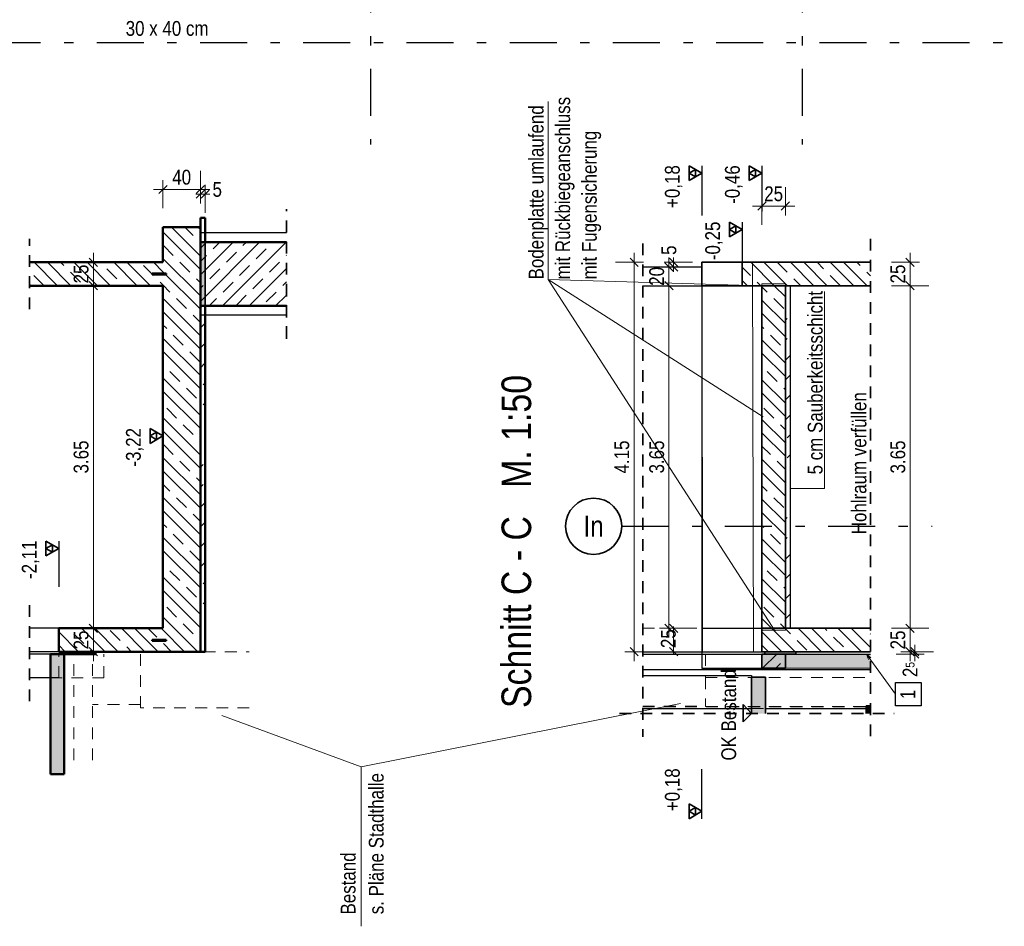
# Model space of a CAD drawing. Header units: millimetres. Extents: x -50 to 85, y 0 to 206.
# Tile 14 of 152: x 16 to 27, y 10 to 19. Entities that reach past the tile are written whole.
import ezdxf
from ezdxf.enums import TextEntityAlignment as Align

# ---------------------------------------------------------------- set-up
doc = ezdxf.new("R2010")
doc.units = ezdxf.units.MM
doc.linetypes.add('DASHDOTX2', pattern=[2, 1, -0.5, 0, -0.5])
doc.linetypes.add('HIDDEN', pattern=[0.375, 0.25, -0.125])
for name, color, linetype, lineweight in [('Achsen', 7, 'Continuous', 20), ('Geschnittene Kanten', 7, 'Continuous', 20), ('Schraffuren', 7, 'Continuous', 20), ('Verdeckte Kanten', 7, 'Continuous', 20)]:
    doc.layers.add(name, color=color, linetype=linetype, lineweight=lineweight)
doc.styles.add('Arial Narrow', font='ARIALN.TTF')
doc.linetypes.add('STRAKON_Linetype_13', pattern='A,30,[130,ltypeshp.shx,S=3.75,R=-30,X=0,Y=0],-3.75,[130,ltypeshp.shx,S=3.75,R=-30,X=0,Y=0]', length=33.75)
doc.dimstyles.new('Arch_Strakon_dimstyle', dxfattribs={"dimtxt": 15.75, "dimasz": 1, "dimexe": 1.25, "dimexo": 0.0625, "dimgap": 1, "dimtad": 0, "dimdec": 5, "dimzin": 12, "dimdsep": 46, "dimtxsty": 'Arial Narrow', "dimblk": 'Arrowhead_Tick', "dimsah": 1, "dimcen": 0, "dimse1": 1, "dimse2": 1, "dimclrd": 6, "dimclrt": 2, "dimazin": 0, "dimtfac": 1, "dimtdec": 4, "dimtmove": 0, "dimatfit": 3, "dimldrblk": 'NONE', "dimfxl": 1, "dimtvp": 1, "dimtolj": 1, "dimtzin": 0, "dimlwd": 13, "dimarcsym": 2})
pattern_1 = [(45, (0, 0), (-0.212132, 0.212132), [0.15, -0.1]), (45, (0, 0.21213), (-0.212132, 0.212132), [0.15, -0.1, 0.15, -0.1])]
pattern_2 = [(135, (0, 0), (-0.212132, -0.212132), []), (135, (-0.0707, -0.0707), (-0.212132, -0.212132), []), (135, (-0.14142, -0.14142), (-0.212132, -0.212132), [0.15, -0.1])]
pattern_3 = [(45, (0, 0), (-0.1414214, 0.1414214), [0.15, -0.1]), (45, (-0.07071, 0.07071), (-0.1414214, 0.1414214), [])]

# ---------------------------------------------------------------- blocks, each defined once
blk = doc.blocks.new('Arrowhead_Tick')
at = {"color": 0, "linetype": 'Continuous', "lineweight": -2}
for p, q in [((0, 20), (0, -10)), ((-1, 0), (0, 0)), ((10, 0), (0, 0))]:
    blk.add_line(p, q, dxfattribs=at)
at = {"color": 2, "linetype": 'Continuous', "lineweight": 35}
blk.add_line((4.4, 4.4), (-4.4, -4.4), dxfattribs=at)
blk = doc.blocks.new('*D226')
at = {"color": 6, "linetype": 'Continuous', "lineweight": 13}
blk.add_line((25.636, 12.761), (25.636, 16.391), dxfattribs=at)
at = {"layer": 'Defpoints', "color": 0}
for p in [(24.907, 16.401), (25.636, 16.401), (24.307, 12.751)]:
    blk.add_point(p, dxfattribs=at)
at = {"color": 6, "lineweight": 13, "xscale": 0.01, "yscale": 0.01, "zscale": 0.01}
for p, rotation in [((25.636, 16.401), 90), ((25.636, 12.751), 270)]:
    blk.add_blockref('Arrowhead_Tick', p, dxfattribs=dict(at, rotation=rotation))
at = {"color": 2, "lineweight": 35, "insert": (25.506, 14.576), "char_height": 0.1575, "attachment_point": 5, "rotation": 90, "style": 'Arial Narrow'}
blk.add_mtext('\\A1;3.65', dxfattribs=at)
blk = doc.blocks.new('_None')
blk = doc.blocks.new('*D227')
at = {"color": 6, "linetype": 'Continuous', "lineweight": 13}
blk.add_line((25.636, 16.411), (25.636, 16.641), dxfattribs=at)
at = {"layer": 'Defpoints', "color": 0}
for p in [(24.907, 16.651), (25.636, 16.651), (24.907, 16.401)]:
    blk.add_point(p, dxfattribs=at)
at = {"color": 6, "lineweight": 13, "xscale": 0.01, "yscale": 0.01, "zscale": 0.01}
for p, rotation in [((25.636, 16.651), 90), ((25.636, 16.401), 270)]:
    blk.add_blockref('Arrowhead_Tick', p, dxfattribs=dict(at, rotation=rotation))
at = {"color": 2, "lineweight": 35, "insert": (25.506, 16.526), "char_height": 0.1575, "attachment_point": 5, "rotation": 90, "style": 'Arial Narrow'}
blk.add_mtext('\\A1;25', dxfattribs=at)
blk = doc.blocks.new('*D228')
at = {"color": 6, "linetype": 'Continuous', "lineweight": 13}
for p, q in [((23.116, 12.761), (23.116, 12.771)), ((23.116, 12.501), (23.116, 12.751)), ((23.116, 12.491), (23.116, 12.481))]:
    blk.add_line(p, q, dxfattribs=at)
at = {"layer": 'Defpoints', "color": 0}
for p in [(23.116, 12.751), (24.307, 12.751), (23.417, 12.501)]:
    blk.add_point(p, dxfattribs=at)
at = {"color": 6, "lineweight": 13, "xscale": 0.01, "yscale": 0.01, "zscale": 0.01}
for p, rotation in [((23.116, 12.751), 270), ((23.116, 12.501), 90)]:
    blk.add_blockref('Arrowhead_Tick', p, dxfattribs=dict(at, rotation=rotation))
at = {"color": 2, "lineweight": 35, "insert": (23.06, 12.64), "char_height": 0.1575, "attachment_point": 5, "rotation": 90, "style": 'Arial Narrow'}
blk.add_mtext('\\A1;25', dxfattribs=at)
blk = doc.blocks.new('*D229')
at = {"color": 6, "linetype": 'Continuous', "lineweight": 13}
blk.add_line((23.066, 16.411), (23.066, 16.591), dxfattribs=at)
at = {"layer": 'Defpoints', "color": 0}
for p in [(23.066, 16.601), (23.957, 16.601), (23.415, 16.401)]:
    blk.add_point(p, dxfattribs=at)
at = {"color": 6, "lineweight": 13, "xscale": 0.01, "yscale": 0.01, "zscale": 0.01}
for p, rotation in [((23.066, 16.601), 90), ((23.066, 16.401), 270)]:
    blk.add_blockref('Arrowhead_Tick', p, dxfattribs=dict(at, rotation=rotation))
at = {"color": 2, "lineweight": 35, "insert": (22.936, 16.501), "char_height": 0.1575, "attachment_point": 5, "rotation": 90, "style": 'Arial Narrow'}
blk.add_mtext('\\A1;20', dxfattribs=at)
blk = doc.blocks.new('*D230')
at = {"color": 6, "linetype": 'Continuous', "lineweight": 13}
for p, q in [((23.116, 16.661), (23.116, 16.671)), ((23.116, 16.601), (23.116, 16.651)), ((23.116, 16.591), (23.116, 16.581))]:
    blk.add_line(p, q, dxfattribs=at)
at = {"layer": 'Defpoints', "color": 0}
for p in [(23.116, 16.651), (23.415, 16.651), (23.957, 16.601)]:
    blk.add_point(p, dxfattribs=at)
at = {"color": 6, "lineweight": 13, "xscale": 0.01, "yscale": 0.01, "zscale": 0.01}
for p, rotation in [((23.116, 16.601), 90), ((23.116, 16.651), 270)]:
    blk.add_blockref('Arrowhead_Tick', p, dxfattribs=dict(at, rotation=rotation))
at = {"color": 2, "lineweight": 35, "insert": (23.066, 16.78), "char_height": 0.1575, "attachment_point": 5, "rotation": 90, "style": 'Arial Narrow'}
blk.add_mtext('\\A1;5', dxfattribs=at)
blk = doc.blocks.new('*D252')
at = {"color": 6, "linetype": 'Continuous', "lineweight": 13}
blk.add_line((22.695, 12.511), (22.695, 16.641), dxfattribs=at)
at = {"layer": 'Defpoints', "color": 0}
for p in [(22.695, 16.651), (23.415, 16.651), (23.417, 12.501)]:
    blk.add_point(p, dxfattribs=at)
at = {"color": 6, "lineweight": 13, "xscale": 0.01, "yscale": 0.01, "zscale": 0.01}
for p, rotation in [((22.695, 16.651), 90), ((22.695, 12.501), 270)]:
    blk.add_blockref('Arrowhead_Tick', p, dxfattribs=dict(at, rotation=rotation))
at = {"color": 2, "lineweight": 35, "insert": (22.564, 14.576), "char_height": 0.1575, "attachment_point": 5, "rotation": 90, "style": 'Arial Narrow'}
blk.add_mtext('\\A1;4.15', dxfattribs=at)
blk = doc.blocks.new('*D371')
at = {"color": 6, "linetype": 'Continuous', "lineweight": 13}
blk.add_line((25.636, 12.511), (25.636, 12.741), dxfattribs=at)
at = {"layer": 'Defpoints', "color": 0}
for p in [(25.215, 12.751), (25.636, 12.751), (25.215, 12.501)]:
    blk.add_point(p, dxfattribs=at)
at = {"color": 6, "lineweight": 13, "xscale": 0.01, "yscale": 0.01, "zscale": 0.01}
for p, rotation in [((25.636, 12.751), 90), ((25.636, 12.501), 270)]:
    blk.add_blockref('Arrowhead_Tick', p, dxfattribs=dict(at, rotation=rotation))
at = {"color": 2, "lineweight": 35, "insert": (25.506, 12.626), "char_height": 0.1575, "attachment_point": 5, "rotation": 90, "style": 'Arial Narrow'}
blk.add_mtext('\\A1;25', dxfattribs=at)
blk = doc.blocks.new('*D392')
at = {"color": 6, "linetype": 'Continuous', "lineweight": 13}
blk.add_line((23.066, 12.761), (23.066, 16.391), dxfattribs=at)
at = {"layer": 'Defpoints', "color": 0}
for p in [(23.066, 16.401), (23.415, 16.401), (24.307, 12.751)]:
    blk.add_point(p, dxfattribs=at)
at = {"color": 6, "lineweight": 13, "xscale": 0.01, "yscale": 0.01, "zscale": 0.01}
for p, rotation in [((23.066, 16.401), 90), ((23.066, 12.751), 270)]:
    blk.add_blockref('Arrowhead_Tick', p, dxfattribs=dict(at, rotation=rotation))
at = {"color": 2, "lineweight": 35, "insert": (22.936, 14.576), "char_height": 0.1575, "attachment_point": 5, "rotation": 90, "style": 'Arial Narrow'}
blk.add_mtext('\\A1;3.65', dxfattribs=at)
blk = doc.blocks.new('*D393')
at = {"color": 6, "linetype": 'Continuous', "lineweight": 13}
for p, q in [((25.686, 12.511), (25.686, 12.521)), ((25.686, 12.476), (25.686, 12.501)), ((25.686, 12.466), (25.686, 12.456))]:
    blk.add_line(p, q, dxfattribs=at)
at = {"layer": 'Defpoints', "color": 0}
for p in [(25.215, 12.501), (25.686, 12.501), (25.215, 12.476)]:
    blk.add_point(p, dxfattribs=at)
at = {"color": 6, "lineweight": 13, "xscale": 0.01, "yscale": 0.01, "zscale": 0.01}
for p, rotation in [((25.686, 12.476), 90), ((25.686, 12.501), 270)]:
    blk.add_blockref('Arrowhead_Tick', p, dxfattribs=dict(at, rotation=rotation))
at = {"color": 2, "lineweight": 35, "insert": (25.636, 12.311), "char_height": 0.1575, "attachment_point": 5, "rotation": 90, "style": 'Arial Narrow'}
blk.add_mtext('\\A1;2{\\A1;\\H.6x;\\S5;}', dxfattribs=at)
blk = doc.blocks.new('*D497')
at = {"layer": 'Defpoints', "color": 0}
for p in [(24.307, 17.25), (24.057, 16.401), (24.307, 16.401)]:
    blk.add_point(p, dxfattribs=at)
at = {"layer": 'Schraffuren', "color": 6, "linetype": 'Continuous', "lineweight": 13}
blk.add_line((24.067, 17.25), (24.297, 17.25), dxfattribs=at)
at = {"layer": 'Schraffuren', "color": 6, "lineweight": 13, "xscale": 0.01, "yscale": 0.01, "zscale": 0.01}
blk.add_blockref('Arrowhead_Tick', (24.307, 17.25), dxfattribs=at)
at = {"layer": 'Schraffuren', "color": 6, "lineweight": 13, "xscale": 0.01, "yscale": 0.01, "zscale": 0.01, "rotation": 180}
blk.add_blockref('Arrowhead_Tick', (24.057, 17.25), dxfattribs=at)
at = {"layer": 'Schraffuren', "color": 2, "lineweight": 35, "insert": (24.182, 17.38), "char_height": 0.1575, "attachment_point": 5, "style": 'Arial Narrow'}
blk.add_mtext('\\A1;25', dxfattribs=at)
blk = doc.blocks.new('*D541')
at = {"color": 6, "linetype": 'Continuous', "lineweight": 13}
blk.add_line((16.932, 12.511), (16.932, 12.741), dxfattribs=at)
at = {"layer": 'Defpoints', "color": 0}
for p in [(16.563, 12.751), (16.932, 12.751), (16.563, 12.501)]:
    blk.add_point(p, dxfattribs=at)
at = {"color": 6, "lineweight": 13, "xscale": 0.01, "yscale": 0.01, "zscale": 0.01}
for p, rotation in [((16.932, 12.751), 90), ((16.932, 12.501), 270)]:
    blk.add_blockref('Arrowhead_Tick', p, dxfattribs=dict(at, rotation=rotation))
at = {"color": 2, "lineweight": 35, "insert": (16.802, 12.626), "char_height": 0.1575, "attachment_point": 5, "rotation": 90, "style": 'Arial Narrow'}
blk.add_mtext('\\A1;25', dxfattribs=at)
blk = doc.blocks.new('*D542')
at = {"color": 6, "linetype": 'Continuous', "lineweight": 13}
blk.add_line((16.932, 12.761), (16.932, 16.391), dxfattribs=at)
at = {"layer": 'Defpoints', "color": 0}
for p in [(16.932, 16.401), (17.673, 16.401), (16.563, 12.751)]:
    blk.add_point(p, dxfattribs=at)
at = {"color": 6, "lineweight": 13, "xscale": 0.01, "yscale": 0.01, "zscale": 0.01}
for p, rotation in [((16.932, 16.401), 90), ((16.932, 12.751), 270)]:
    blk.add_blockref('Arrowhead_Tick', p, dxfattribs=dict(at, rotation=rotation))
at = {"color": 2, "lineweight": 35, "insert": (16.802, 14.576), "char_height": 0.1575, "attachment_point": 5, "rotation": 90, "style": 'Arial Narrow'}
blk.add_mtext('\\A1;3.65', dxfattribs=at)
blk = doc.blocks.new('*D543')
at = {"color": 6, "linetype": 'Continuous', "lineweight": 13}
blk.add_line((16.932, 16.411), (16.932, 16.641), dxfattribs=at)
at = {"layer": 'Defpoints', "color": 0}
for p in [(16.932, 16.651), (17.673, 16.651), (17.673, 16.401)]:
    blk.add_point(p, dxfattribs=at)
at = {"color": 6, "lineweight": 13, "xscale": 0.01, "yscale": 0.01, "zscale": 0.01}
for p, rotation in [((16.932, 16.651), 90), ((16.932, 16.401), 270)]:
    blk.add_blockref('Arrowhead_Tick', p, dxfattribs=dict(at, rotation=rotation))
at = {"color": 2, "lineweight": 35, "insert": (16.802, 16.526), "char_height": 0.1575, "attachment_point": 5, "rotation": 90, "style": 'Arial Narrow'}
blk.add_mtext('\\A1;25', dxfattribs=at)
blk = doc.blocks.new('*D544')
at = {"color": 6, "linetype": 'Continuous', "lineweight": 13}
blk.add_line((17.683, 17.427), (18.063, 17.427), dxfattribs=at)
at = {"layer": 'Defpoints', "color": 0}
for p in [(18.073, 17.427), (17.673, 17.026), (18.073, 17.026)]:
    blk.add_point(p, dxfattribs=at)
at = {"color": 6, "lineweight": 13, "xscale": 0.01, "yscale": 0.01, "zscale": 0.01, "rotation": 180}
blk.add_blockref('Arrowhead_Tick', (17.673, 17.427), dxfattribs=at)
at = {"color": 6, "lineweight": 13, "xscale": 0.01, "yscale": 0.01, "zscale": 0.01}
blk.add_blockref('Arrowhead_Tick', (18.073, 17.427), dxfattribs=at)
at = {"color": 2, "lineweight": 35, "insert": (17.873, 17.557), "char_height": 0.1575, "attachment_point": 5, "style": 'Arial Narrow'}
blk.add_mtext('\\A1;40', dxfattribs=at)
blk = doc.blocks.new('*D545')
at = {"layer": 'Defpoints', "color": 0}
for p in [(18.123, 17.377), (18.073, 17.126), (18.123, 17.126)]:
    blk.add_point(p, dxfattribs=at)
at = {"layer": 'Schraffuren', "color": 6, "linetype": 'Continuous', "lineweight": 13}
for p, q in [((18.063, 17.377), (18.053, 17.377)), ((18.073, 17.377), (18.123, 17.377)), ((18.133, 17.377), (18.143, 17.377))]:
    blk.add_line(p, q, dxfattribs=at)
at = {"layer": 'Schraffuren', "color": 6, "lineweight": 13, "xscale": 0.01, "yscale": 0.01, "zscale": 0.01}
blk.add_blockref('Arrowhead_Tick', (18.073, 17.377), dxfattribs=at)
at = {"layer": 'Schraffuren', "color": 6, "lineweight": 13, "xscale": 0.01, "yscale": 0.01, "zscale": 0.01, "rotation": 180}
blk.add_blockref('Arrowhead_Tick', (18.123, 17.377), dxfattribs=at)
at = {"layer": 'Schraffuren', "color": 2, "lineweight": 35, "insert": (18.252, 17.427), "char_height": 0.1575, "attachment_point": 5, "style": 'Arial Narrow'}
blk.add_mtext('\\A1;5', dxfattribs=at)

msp = doc.modelspace()

# ---------------------------------------------------------------- hatches: boundary and pattern name
at = {"lineweight": 13}
h = msp.add_hatch(dxfattribs=at)
h.set_pattern_fill('wuB', color=6, scale=0.01, angle=135, style=0, pattern_type=2)
h.set_pattern_definition(pattern_2)
h.paths.add_polyline_path([(17.6733811, 12.5013769), (18.0733811, 12.5013803), (18.0733811, 17.0263871), (17.6733811, 17.0263871)])
at = {"lineweight": 13, "true_color": 0xe9e9e9}
msp.add_hatch(color=254, dxfattribs=at).paths.add_polyline_path([(18.1233811, 16.1871588), (18.1233811, 16.8656087), (18.0733811, 16.8656087), (18.0733811, 16.1871588)])
at = {"lineweight": 13}
h = msp.add_hatch(dxfattribs=at)
h.set_pattern_fill('wuB', color=6, scale=0.01, angle=135, style=0, pattern_type=2)
h.set_pattern_definition(pattern_2)
h.paths.add_polyline_path([(17.6733811, 16.4014113), (17.6733811, 16.6513951), (16.2515615, 16.6514113), (16.2515615, 16.4014113)])
h = msp.add_hatch(dxfattribs=at)
h.set_pattern_fill('wuB', color=6, scale=0.01, angle=135, style=0, pattern_type=2)
h.set_pattern_definition(pattern_2)
h.paths.add_polyline_path([(25.2146623, 16.4013871), (25.2146623, 16.6513871), (23.8468277, 16.6513871), (23.8468277, 16.4013871)])
h = msp.add_hatch(dxfattribs=at)
h.set_pattern_fill('wuB', color=6, scale=0.01, angle=135, style=0, pattern_type=2)
h.set_pattern_definition(pattern_2)
h.paths.add_polyline_path([(24.3068277, 12.7513803), (24.3068277, 16.4013871), (24.0568277, 16.4013871), (24.0568277, 12.7513803)])
h = msp.add_hatch(dxfattribs=at)
h.set_pattern_fill('wuB', color=6, scale=0.01, angle=135, style=0, pattern_type=2)
h.set_pattern_definition(pattern_2)
h.paths.add_polyline_path([(16.5633811, 12.5013803), (17.6733811, 12.5013769), (17.6733811, 12.7513803), (16.5633811, 12.7513803)])
h = msp.add_hatch(dxfattribs=at)
h.set_pattern_fill('wuB', color=6, scale=0.01, angle=135, style=0, pattern_type=2)
h.set_pattern_definition(pattern_2)
h.paths.add_polyline_path([(25.2146623, 12.5013803), (25.2146623, 12.7513803), (24.0568277, 12.7513803), (24.0568277, 12.5013803)])
at = {"lineweight": 25, "true_color": 0xaaaaaa}
msp.add_hatch(color=253, dxfattribs=at).paths.add_polyline_path([(25.2146623, 12.4739902), (25.2146623, 12.3263803), (24.3068277, 12.3263803), (24.3068277, 12.4739902)])
at = {"layer": 'Schraffuren', "lineweight": 13}
h = msp.add_hatch(dxfattribs=at)
h.set_pattern_fill('uB', color=6, scale=0.01, angle=45, style=0, pattern_type=2)
h.set_pattern_definition(pattern_1)
h.paths.add_polyline_path([(18.1233811, 16.8656087), (18.1233811, 17.1263871), (18.0733811, 17.1263871), (18.0733811, 16.8656087)])
h = msp.add_hatch(dxfattribs=at)
h.set_pattern_fill('bB', color=6, scale=0.01, angle=45, style=0, pattern_type=2)
h.set_pattern_definition(pattern_3)
h.paths.add_polyline_path([(18.9894462, 16.1871588), (18.9894462, 16.8656087), (18.0733811, 16.8656087), (18.0733811, 16.1871588)])
at = {"layer": 'Schraffuren', "lineweight": 13, "true_color": 0xff0000}
for points in [[(17.7083811, 16.5213831), (17.7083811, 16.5313831), (17.5583811, 16.5313831), (17.5583811, 16.5213831)], [(17.7083811, 12.6163803), (17.7083811, 12.6263803), (17.5583811, 12.6263803), (17.5583811, 12.6163803)], [(16.6233811, 12.4763769), (16.9533811, 12.4763769), (16.9533811, 12.5013769), (16.6233811, 12.5013769)], [(24.0868277, 12.4763769), (24.4168277, 12.4763769), (24.4168277, 12.5013769), (24.0868277, 12.5013769)]]:
    msp.add_hatch(color=1, dxfattribs=at).paths.add_polyline_path(points)
at = {"layer": 'Schraffuren', "lineweight": 13}
h = msp.add_hatch(dxfattribs=at)
h.set_pattern_fill('uB', color=6, scale=0.01, angle=45, style=0, pattern_type=2)
h.set_pattern_definition(pattern_1)
h.paths.add_polyline_path([(24.3568277, 12.7513803), (24.3068277, 12.7513803), (24.3068277, 16.4013871), (24.3568277, 16.4013871)])
h = msp.add_hatch(dxfattribs=at)
h.set_pattern_fill('uB', color=6, scale=0.01, angle=45, style=0, pattern_type=2)
h.set_pattern_definition(pattern_1)
h.paths.add_polyline_path([(18.0733811, 12.5013803), (18.1233811, 12.5013803), (18.1233811, 16.1871588), (18.0733811, 16.1871588)])
at = {"layer": 'Schraffuren', "lineweight": 13, "true_color": 0xf0f0f0}
for points in [[(16.4733884, 11.1966392), (16.6223888, 11.1966392), (16.6223888, 12.4739902), (16.4733884, 12.4739902)], [(23.9468349, 11.8420674), (24.0958353, 11.8420674), (24.0958353, 12.2292209), (23.9468349, 12.2292209)], [(25.1668376, 11.8420674), (25.2146623, 11.8420674), (25.2146623, 11.9236965), (25.1668376, 11.9236965)]]:
    msp.add_hatch(color=7, dxfattribs=at).paths.add_polyline_path(points)
at = {"layer": 'Schraffuren', "lineweight": 25, "true_color": 0xcccccc}
msp.add_hatch(color=254, dxfattribs=at).paths.add_polyline_path([(24.3068277, 12.4739902), (24.3068277, 12.3263803), (24.0568277, 12.3263803), (24.0568277, 12.4763803)])
at = {"layer": 'Schraffuren', "lineweight": 13}
h = msp.add_hatch(dxfattribs=at)
h.set_pattern_fill('bB', color=6, scale=0.01, angle=45, style=0, pattern_type=2)
h.set_pattern_definition(pattern_3)
h.paths.add_polyline_path([(24.3068277, 12.3263803), (24.3068277, 12.4763803), (24.0568277, 12.4763803), (24.0568277, 12.3263803)])

# ---------------------------------------------------------------- linework, layer by layer
at = {"color": 5, "linetype": 'Continuous', "lineweight": 18}
for p, q in [((21.7770825, 16.4684705), (21.7770825, 18.3636595)), ((25.4804911, 12.04856), (25.1700703, 12.4756038)), ((25.1923447, 12.4176183), (25.1700703, 12.4756038)), ((25.1700703, 12.4756038), (25.2183532, 12.4365241)), ((19.7842593, 11.2737819), (23.1892459, 11.9472958)), ((19.7842593, 11.2737819), (18.3000343, 11.822571)), ((19.7842593, 9.5745441), (19.7842593, 11.2737819))]:
    msp.add_line(p, q, dxfattribs=at)
at = {"color": 2, "linetype": 'Continuous', "lineweight": 35}
for p, q in [((23.2804327, 17.52125), (23.2804327, 17.67875)), ((23.2804327, 17.67875), (23.4168277, 17.6)), ((23.2804327, 17.6), (23.3486302, 17.639375)), ((23.3486302, 17.639375), (23.3486302, 17.560625)), ((23.4168277, 17.6), (23.2804327, 17.52125)), ((23.3486302, 17.560625), (23.2804327, 17.6)), ((23.7104327, 16.921121), (23.7104327, 17.078621)), ((23.7104327, 17.078621), (23.8468277, 16.999871)), ((23.7104327, 16.999871), (23.7786302, 17.039246)), ((23.8468277, 16.999871), (23.7104327, 16.921121)), ((23.7786302, 16.960496), (23.7104327, 16.999871)), ((23.7786302, 17.039246), (23.7786302, 16.960496)), ((18.1233811, 16.1871588), (18.1233811, 16.8656087)), ((23.4152113, 16.6514394), (23.8468277, 16.6514394)), ((23.4152749, 16.6513871), (23.4152749, 16.4013864)), ((23.8468277, 16.6514394), (25.2146623, 16.6514394)), ((23.8468277, 16.6513871), (23.8468277, 16.4013871)), ((23.4152113, 16.4014341), (23.8468277, 16.4014341)), ((23.8468277, 16.4014341), (24.0568277, 16.4014341)), ((24.0568277, 16.4014341), (24.3068277, 16.4014341)), ((24.0568277, 16.4013871), (24.0568277, 12.7513803)), ((24.3068277, 16.4014341), (25.2146623, 16.4014341)), ((24.3068277, 16.4013871), (24.3068277, 12.7513803)), ((17.5369861, 14.72125), (17.5369861, 14.87875)), ((17.5369861, 14.87875), (17.6733811, 14.8)), ((17.5369861, 14.8), (17.6051836, 14.839375)), ((17.6733811, 14.8), (17.5369861, 14.72125)), ((17.6051836, 14.760625), (17.5369861, 14.8)), ((17.6051836, 14.839375), (17.6051836, 14.760625)), ((16.4269861, 13.52125), (16.4269861, 13.67875)), ((16.4269861, 13.67875), (16.5633811, 13.6)), ((16.4269861, 13.6), (16.4951836, 13.639375)), ((16.5633811, 13.6), (16.4269861, 13.52125)), ((16.4951836, 13.560625), (16.4269861, 13.6)), ((16.4951836, 13.639375), (16.4951836, 13.560625)), ((24.0568277, 12.7513803), (24.0568277, 12.5013803)), ((24.0568277, 12.7513803), (24.3068277, 12.7513803)), ((24.3068277, 12.7513803), (25.2146623, 12.7513803)), ((24.0568277, 12.5013803), (24.0868277, 12.5013803)), ((24.0868277, 12.5013803), (24.4168277, 12.5013803)), ((24.0868277, 12.5013769), (24.0868277, 12.4763769)), ((24.4168277, 12.5013803), (25.2146623, 12.5013803)), ((24.4168277, 12.5013769), (24.4168277, 12.4763769)), ((24.0568277, 12.4763803), (24.0568277, 12.3263803)), ((24.0568277, 12.4763803), (24.0868277, 12.4763803)), ((24.0868277, 12.4763803), (24.4168277, 12.4763803)), ((24.3068277, 12.4763803), (24.3068277, 12.3263803)), ((24.0568277, 12.3263803), (24.3068277, 12.3263803)), ((23.9468349, 12.2292209), (23.9468349, 11.8420674)), ((23.9468349, 12.2292209), (24.0958353, 12.2292209)), ((24.0958353, 12.2292209), (24.0958353, 11.8420674)), ((23.8584256, 11.7544438), (23.8584256, 11.9366124)), ((23.8584256, 11.9366124), (23.9468289, 11.8420674)), ((25.1668376, 11.9236965), (25.1668376, 11.8420674)), ((25.1668376, 11.9236965), (25.2146623, 11.9236965)), ((23.9468289, 11.8420674), (23.8584256, 11.7544438))]:
    msp.add_line(p, q, dxfattribs=at)
at = {"color": 3, "linetype": 'Continuous', "lineweight": 25}
for p, q in [((23.4168277, 17.67875), (23.4168277, 17.14955)), ((23.8468277, 17.078621), (23.8468277, 16.593521)), ((24.3568277, 16.4013871), (24.3568277, 12.7513803)), ((17.6733811, 14.87875), (17.6733811, 14.39365)), ((16.5633811, 13.67875), (16.5633811, 13.19365)), ((22.7875331, 12.4739902), (23.4168277, 12.4739902)), ((24.3068277, 12.4739902), (25.2146623, 12.4739902)), ((22.7875331, 12.3120421), (25.2146623, 12.3120421)), ((22.7875331, 12.2474422), (23.9468289, 12.2474422)), ((23.9468349, 12.2474422), (23.9468349, 12.2292209)), ((22.7875331, 11.8961147), (23.9468289, 11.8961147)), ((24.0958353, 11.8961147), (25.1668376, 11.8961147))]:
    msp.add_line(p, q, dxfattribs=at)
at = {"color": 2, "linetype": 'HIDDEN', "lineweight": 35, "ltscale": 0.5}
for p, q in [((18.9894462, 15.8448383), (18.9894462, 17.2163838)), ((16.2515615, 16.1513951), (16.2515615, 16.9014113)), ((25.2146623, 16.9014394), (25.2146623, 11.5920674)), ((22.7875331, 16.8513864), (22.7875331, 11.5920674)), ((18.9894462, 15.8363838), (18.9894462, 16.3448383)), ((16.2515615, 11.9728269), (16.2515615, 13.0013803)), ((22.5375331, 11.8420674), (25.4646623, 11.8420674))]:
    msp.add_line(p, q, dxfattribs=at)
at = {"color": 4, "linetype": 'Continuous', "lineweight": 50}
for p, q in [((17.6733811, 16.6513951), (17.6733811, 17.0263871)), ((18.0733811, 17.0263871), (17.6733811, 17.0263871)), ((18.0733811, 12.5013803), (18.0733811, 17.0263871)), ((18.9894462, 16.8656087), (18.0733811, 16.8656087)), ((17.6733811, 16.6513951), (16.2515615, 16.6513951)), ((17.6733811, 16.4013951), (16.2515615, 16.4013951)), ((17.6733811, 12.7513803), (17.6733811, 16.4013951)), ((18.9894462, 16.1871588), (18.0733811, 16.1871588)), ((16.5633811, 12.5013803), (16.5633811, 12.7513803)), ((17.6733811, 12.7513803), (16.5633811, 12.7513803)), ((16.6233811, 12.5013769), (16.5633811, 12.5013769)), ((17.6733811, 12.5013769), (16.9533811, 12.5013769)), ((18.0733811, 12.5013769), (17.6733811, 12.5013769)), ((16.4733884, 11.1966392), (16.4733884, 12.4739902)), ((16.6223888, 12.4739902), (16.4733884, 12.4739902)), ((16.6223888, 11.1966392), (16.6223888, 12.4739902)), ((16.6223888, 11.1966392), (16.4733884, 11.1966392))]:
    msp.add_line(p, q, dxfattribs=at)
at = {"color": 6, "linetype": 'HIDDEN', "lineweight": 13, "ltscale": 0.5}
for p, q in [((23.4157165, 16.4014341), (23.4152113, 16.6514394)), ((23.416604, 16.6514247), (23.4152113, 16.6514394)), ((23.4152749, 16.6013864), (23.4158078, 16.6013864)), ((23.4158078, 16.6013864), (23.4162063, 16.6013864)), ((23.4162063, 16.6013864), (23.4162063, 16.4013864)), ((23.416604, 16.6514247), (23.416604, 16.4014247)), ((23.416604, 16.4014247), (23.4157165, 16.4014341)), ((22.7875331, 12.7513803), (23.4152113, 12.7513803)), ((23.4168277, 12.4739902), (24.3068277, 12.4739902)), ((23.4548277, 12.4763803), (23.4548277, 12.2263803)), ((22.7875331, 12.3118554), (25.2146623, 12.3118554)), ((23.4548277, 12.2263803), (23.4548277, 11.9186385)), ((23.4548277, 12.2263803), (25.2146623, 12.2263803)), ((22.7875331, 11.9194246), (23.4548277, 11.9194246)), ((22.7875331, 11.9181887), (25.2146623, 11.9181887)), ((22.7875331, 11.8981511), (25.2146623, 11.8981511)), ((23.4548277, 11.9186385), (25.2146623, 11.9186385)), ((23.9468349, 11.8961147), (24.0958353, 11.8961147)), ((25.1668376, 11.8961147), (25.2146623, 11.8961147))]:
    msp.add_line(p, q, dxfattribs=at)
at = {"color": 9, "linetype": 'HIDDEN', "lineweight": 0, "ltscale": 0.5}
for p, q in [((23.4152528, 16.6013864), (23.4154185, 16.4014341)), ((23.4158078, 16.6013864), (23.4158078, 16.4014331))]:
    msp.add_line(p, q, dxfattribs=at)
at = {"color": 5, "linetype": 'HIDDEN', "lineweight": 18, "ltscale": 0.5}
for p, q in [((17.4342561, 11.9013769), (17.4342561, 12.5013769)), ((17.4342561, 12.5013769), (18.5933823, 12.5013769)), ((16.7233884, 11.3446441), (16.7233884, 12.4739902)), ((16.9233884, 11.3446441), (16.9233884, 12.4739902)), ((17.0433884, 12.2228269), (17.0433884, 12.4763769)), ((16.4733884, 12.2228269), (17.0433884, 12.2228269)), ((17.4342561, 11.9370924), (16.9233884, 11.9370924)), ((18.5933823, 11.9013769), (17.4342561, 11.9013769))]:
    msp.add_line(p, q, dxfattribs=at)
at = {"color": 6, "linetype": 'Continuous', "lineweight": 13}
msp.add_line((24.3068277, 12.3263803), (25.2146623, 12.3263803), dxfattribs=at)
at = {"color": 9, "linetype": 'Continuous', "lineweight": 0}
for centre in [(16.2515615, 16.6514113), (23.9568277, 16.6013864), (25.2146623, 16.6513871), (16.2515615, 16.4014113), (17.6733811, 16.4014113), (25.2146623, 16.4013871), (25.2146623, 11.8420674)]:
    msp.add_circle(centre, 0.00111, dxfattribs=at)
at = {"layer": 'Achsen', "color": 3, "linetype": 'DASHDOTX2', "lineweight": 25, "ltscale": 0.5}
for p, q in [((19.8865329, 38.5121345), (19.8865329, 17.9048676)), ((24.4865329, 38.5121345), (24.4865329, 17.9048676)), ((3.7695329, 18.992962), (49.4444282, 18.992962)), ((22.5629795, 13.837962), (25.8722431, 13.837962))]:
    msp.add_line(p, q, dxfattribs=at)
at = {"layer": 'Achsen', "color": 3, "linetype": 'Continuous', "lineweight": 25}
for p, q in [((18.9894462, 16.9663838), (18.1233811, 16.9663838)), ((22.7875331, 16.6013864), (23.4152749, 16.6013864)), ((23.4152113, 16.6514394), (23.4152528, 16.6013864)), ((22.7875331, 16.4014341), (23.4152113, 16.4014341)), ((23.4154185, 16.4014341), (23.4184441, 12.7513803)), ((18.9894462, 16.0863838), (18.1233811, 16.0863838)), ((16.5633811, 12.7513803), (16.2515615, 12.7513803)), ((23.4152113, 12.7513803), (23.4168277, 12.7513803)), ((23.4168277, 12.7513803), (23.4184441, 12.7513803)), ((23.4184441, 12.7513803), (23.4184441, 12.5013803)), ((23.4184441, 12.7513803), (24.0568277, 12.7513803)), ((16.5633811, 12.5013769), (16.2515615, 12.5013769)), ((22.7875331, 12.5013803), (23.4168277, 12.5013803)), ((23.4168277, 12.5013803), (23.4168277, 12.4763803)), ((23.4168277, 12.5013803), (23.4184441, 12.5013803)), ((23.4184441, 12.5013803), (24.0568277, 12.5013803)), ((16.5633811, 12.4763769), (16.2515615, 12.4763769)), ((16.5633811, 12.4739902), (16.5633811, 12.4763803)), ((16.6233811, 12.4763769), (16.5633811, 12.4763769)), ((23.4168277, 12.4763803), (23.4168277, 12.3263803)), ((23.4168277, 12.4763803), (24.0568277, 12.4763803)), ((24.4168277, 12.4763803), (25.2146623, 12.4763803)), ((23.4168277, 12.3263803), (24.0568277, 12.3263803)), ((16.4733884, 12.2228269), (16.2515615, 12.2228269)), ((23.4168277, 10.72125), (23.4168277, 11.25045))]:
    msp.add_line(p, q, dxfattribs=at)
at = {"layer": 'Achsen', "color": 9, "linetype": 'Continuous', "lineweight": 0}
for p, q in [((23.9568277, 16.6513871), (23.9668277, 12.5013803)), ((23.4168277, 12.7513803), (23.4168277, 12.5013803))]:
    msp.add_line(p, q, dxfattribs=at)
at = {"layer": 'Achsen', "color": 6, "linetype": 'STRAKON_Linetype_13', "lineweight": 13, "ltscale": 0.01}
msp.add_line((23.4152749, 16.4013864), (23.4152113, 12.7513803), dxfattribs=at)
at = {"layer": 'Achsen', "color": 2, "linetype": 'Continuous', "lineweight": 35}
for p, q in [((23.4168277, 10.8), (23.2804327, 10.87875)), ((23.2804327, 10.87875), (23.2804327, 10.72125)), ((23.3486302, 10.839375), (23.2804327, 10.8)), ((23.3486302, 10.760625), (23.3486302, 10.839375)), ((23.2804327, 10.72125), (23.4168277, 10.8)), ((23.2804327, 10.8), (23.3486302, 10.760625))]:
    msp.add_line(p, q, dxfattribs=at)
msp.add_circle((22.2629795, 13.837962), 0.3, dxfattribs=at)
at = {"layer": 'Geschnittene Kanten', "color": 4, "linetype": 'Continuous', "lineweight": 50}
for p, q in [((18.0733811, 17.0263871), (18.0733811, 17.1263871)), ((18.1233811, 17.1263871), (18.0733811, 17.1263871)), ((18.1233811, 16.8656087), (18.1233811, 17.1263871)), ((17.5583811, 16.5213831), (17.5583811, 16.5313831)), ((17.7083811, 16.5313831), (17.5583811, 16.5313831)), ((17.7083811, 16.5213831), (17.5583811, 16.5213831)), ((17.7083811, 16.5213831), (17.7083811, 16.5313831)), ((18.1233811, 12.5013803), (18.1233811, 16.1871588)), ((17.5583811, 12.6163803), (17.5583811, 12.6263803)), ((17.7083811, 12.6263803), (17.5583811, 12.6263803)), ((17.7083811, 12.6163803), (17.5583811, 12.6163803)), ((17.7083811, 12.6163803), (17.7083811, 12.6263803)), ((16.6233811, 12.4763769), (16.6233811, 12.5013769)), ((16.9533811, 12.5013769), (16.6233811, 12.5013769)), ((16.9533811, 12.4763769), (16.9533811, 12.5013769)), ((18.1233811, 12.5013769), (18.0733811, 12.5013769)), ((16.9533811, 12.4763769), (16.6233811, 12.4763769))]:
    msp.add_line(p, q, dxfattribs=at)
at = {"layer": 'Schraffuren', "color": 2, "linetype": 'Continuous', "lineweight": 35}
for p, q in [((23.9204327, 17.52125), (23.9204327, 17.67875)), ((23.9204327, 17.67875), (24.0568277, 17.6)), ((23.9204327, 17.6), (23.9886302, 17.639375)), ((23.9886302, 17.639375), (23.9886302, 17.560625)), ((24.0568277, 17.6), (23.9204327, 17.52125)), ((23.9886302, 17.560625), (23.9204327, 17.6))]:
    msp.add_line(p, q, dxfattribs=at)
at = {"layer": 'Schraffuren', "color": 3, "linetype": 'Continuous', "lineweight": 25}
for p, q in [((24.0568277, 17.67875), (24.0568277, 17.19365)), ((25.4804911, 11.92256), (25.4804911, 12.17456)), ((25.4804911, 12.17456), (25.7544911, 12.17456)), ((25.7544911, 12.17456), (25.7544911, 11.92256)), ((25.7544911, 11.92256), (25.4804911, 11.92256))]:
    msp.add_line(p, q, dxfattribs=at)
at = {"layer": 'Schraffuren', "color": 5, "linetype": 'Continuous', "lineweight": 18}
for p, q in [((21.7770825, 16.4684705), (24.1978522, 12.7188053)), ((21.7770825, 16.4684705), (24.1746522, 16.3960174)), ((21.7770825, 16.4684705), (24.0702518, 15.0040128)), ((24.0568277, 16.4214341), (24.3068277, 16.4214341)), ((24.0568277, 16.4214341), (24.0568277, 16.4013871)), ((24.3068277, 16.4214341), (24.3068277, 16.4013871)), ((24.7234168, 16.338188), (24.7234168, 14.2392396)), ((24.7234168, 14.2392396), (24.3583823, 14.2392396)), ((24.0568277, 12.7313803), (24.3068277, 12.7313803)), ((24.3068277, 12.7513803), (24.3068277, 12.7313803))]:
    msp.add_line(p, q, dxfattribs=at)
at = {"layer": 'Schraffuren', "color": 9, "linetype": 'Continuous', "lineweight": 0}
for centre in [(24.9068277, 16.6514394), (24.9068277, 16.4014341)]:
    msp.add_circle(centre, 0.00111, dxfattribs=at)
at = {"layer": 'Verdeckte Kanten', "color": 3, "linetype": 'HIDDEN', "lineweight": 25, "ltscale": 0.5}
for p, q in [((18.1233811, 16.9663838), (18.0733811, 16.9663838)), ((18.1233811, 16.0863838), (18.0733811, 16.0863838)), ((16.5633811, 12.2228269), (16.4733884, 12.2228269))]:
    msp.add_line(p, q, dxfattribs=at)
at = {"layer": 'Verdeckte Kanten', "color": 9, "linetype": 'HIDDEN', "lineweight": 0, "ltscale": 0.5}
msp.add_line((16.5633811, 12.2228269), (16.5633811, 12.4739902), dxfattribs=at)

# ---------------------------------------------------------------- texts
at = {"color": 2, "lineweight": 35, "style": 'Arial Narrow'}
for s, p in [('Bodenplatte umlaufend', (21.7291949, 16.4684705)), ('mit Rückbiegeanschluss', (22.0126949, 16.4684705)), ('mit Fugensicherung', (22.2961949, 16.4684705)), ('Hohlraum verfüllen', (25.1695701, 13.7525269)), ('OK Bestand', (23.7815154, 11.3410644)), ('s. Pläne Stadthalle', (20.025267, 9.7032675)), ('Bestand', (19.7254976, 9.7002862))]:
    msp.add_text(s, height=0.1575, rotation=90, dxfattribs=at).set_placement(p)
at = {"color": 1, "lineweight": 70, "style": 'Arial Narrow'}
msp.add_text('Schnitt C - C   M. 1:50', height=0.315, rotation=90, dxfattribs=at).set_placement((21.5970295, 11.9009844))
at = {"color": 2, "lineweight": 35, "char_height": 0.1575, "attachment_point": 1, "rotation": 90, "line_spacing_factor": 0.9, "style": 'Arial Narrow'}
for s, insert in [(' +0,18', (23.0230777, 17.179475)), (' -0,25', (23.4530777, 16.623446)), (' -3,22', (17.2796311, 14.423575)), (' -2,11', (16.1696311, 13.2253777))]:
    msp.add_mtext(s, dxfattribs=dict(at, insert=insert))
at = {"layer": 'Achsen', "color": 4, "lineweight": 50, "style": 'Arial Narrow'}
msp.add_text('In', height=0.225, dxfattribs=at).set_placement((22.2629795, 13.837962), align=Align.MIDDLE_CENTER)
at = {"layer": 'Achsen', "color": 2, "lineweight": 35, "insert": (23.0230777, 10.751175), "char_height": 0.1575, "attachment_point": 1, "rotation": 90, "line_spacing_factor": 0.9, "style": 'Arial Narrow'}
msp.add_mtext(' +0,18', dxfattribs=at)
at = {"layer": 'Schraffuren', "color": 2, "lineweight": 35, "style": 'Arial Narrow'}
msp.add_text('30 x 40 cm', height=0.1575, dxfattribs=at).set_placement((17.2764253, 19.0646049))
for s, p in [('5 cm Sauberkeitsschicht', (24.7031371, 14.3904155)), ('1', (25.6899626, 11.9956923))]:
    msp.add_text(s, height=0.1575, rotation=90, dxfattribs=at).set_placement(p)
at = {"layer": 'Schraffuren', "color": 2, "lineweight": 35, "insert": (23.6630777, 17.223575), "char_height": 0.1575, "attachment_point": 1, "rotation": 90, "line_spacing_factor": 0.9, "style": 'Arial Narrow'}
msp.add_mtext(' -0,46', dxfattribs=at)

# ---------------------------------------------------------------- dimensions: what is measured, and where the dimension line sits
at = {"lineweight": 35}
dim = msp.add_linear_dim(base=(18.0733811, 17.4270884), p1=(17.6733811, 17.0263871), p2=(18.0733811, 17.0263871), text='40', dimstyle='Arch_Strakon_dimstyle', override={"dimscale": 0.01, "dimtxt": 15.75, "dimasz": 1, "dimgap": 5, "dimtad": 1, "dimjust": 0, "dimtih": 0, "dimtoh": 0, "dimdec": 5, "dimdsep": 46, "dimtxsty": 'Arial Narrow', "dimclrd": 6, "dimclrt": 2, "dimtix": 1, "dimtofl": 255, "dimtmove": 0, "dimatfit": 2, "dimfxl": 0, "dimfxlon": 0, "dimtvp": 31.746032, "dimlwd": 13}, dxfattribs=at)
dim.commit()
dim.dimension.update_dxf_attribs({"geometry": '*D544', "text_midpoint": (17.8733811, 17.4270884), "dimtype": 160})
for base, p1, p2, text, override, picture, middle in [((23.1164699, 16.6514394), (23.9568277, 16.6013864), (23.4152113, 16.6514394), '5', {"dimscale": 0.01, "dimtxt": 15.75, "dimasz": 1, "dimgap": 5, "dimtad": 1, "dimjust": 4, "dimtih": 0, "dimtoh": 0, "dimdec": 5, "dimdsep": 46, "dimtxsty": 'Arial Narrow', "dimclrd": 6, "dimclrt": 2, "dimtix": 0, "dimtofl": 255, "dimtmove": 2, "dimatfit": 2, "dimfxl": 0, "dimfxlon": 0, "dimtvp": 31.746032, "dimlwd": 13}, '*D230', (23.0664699, 16.7798019)), ((16.931963, 16.6513951), (17.6733811, 16.4013951), (17.6733811, 16.6513951), '25', {"dimscale": 0.01, "dimtxt": 15.75, "dimasz": 1, "dimgap": 5, "dimtad": 1, "dimjust": 0, "dimtih": 0, "dimtoh": 0, "dimdec": 5, "dimdsep": 46, "dimtxsty": 'Arial Narrow', "dimclrd": 6, "dimclrt": 2, "dimtix": 1, "dimtofl": 255, "dimtmove": 0, "dimatfit": 2, "dimfxl": 0, "dimfxlon": 0, "dimtvp": 31.746032, "dimlwd": 13}, '*D543', (16.931963, 16.5263951)), ((22.6946927, 16.6514394), (23.4168277, 12.5013803), (23.4152113, 16.6514394), '4.15', {"dimscale": 0.01, "dimtxt": 15.75, "dimasz": 1, "dimgap": 5, "dimtad": 1, "dimjust": 0, "dimtih": 0, "dimtoh": 0, "dimdec": 5, "dimdsep": 46, "dimtxsty": 'Arial Narrow', "dimclrd": 6, "dimclrt": 2, "dimtix": 1, "dimtofl": 255, "dimtmove": 0, "dimatfit": 2, "dimfxl": 0, "dimfxlon": 0, "dimtvp": 31.746032, "dimlwd": 13}, '*D252', (22.6946927, 14.5764098)), ((23.0664699, 16.6013864), (23.4152749, 16.4013864), (23.9568277, 16.6013864), '20', {"dimscale": 0.01, "dimtxt": 15.75, "dimasz": 1, "dimgap": 5, "dimtad": 1, "dimjust": 0, "dimtih": 0, "dimtoh": 0, "dimdec": 5, "dimdsep": 46, "dimtxsty": 'Arial Narrow', "dimclrd": 6, "dimclrt": 2, "dimtix": 1, "dimtofl": 255, "dimtmove": 0, "dimatfit": 2, "dimfxl": 0, "dimfxlon": 0, "dimtvp": 31.746032, "dimlwd": 13}, '*D229', (23.0664699, 16.5013864)), ((25.6361198, 16.6514394), (24.9068277, 16.4014341), (24.9068277, 16.6514394), '25', {"dimscale": 0.01, "dimtxt": 15.75, "dimasz": 1, "dimgap": 5, "dimtad": 1, "dimjust": 0, "dimtih": 0, "dimtoh": 0, "dimdec": 5, "dimdsep": 46, "dimtxsty": 'Arial Narrow', "dimclrd": 6, "dimclrt": 2, "dimtix": 1, "dimtofl": 255, "dimtmove": 0, "dimatfit": 2, "dimfxl": 0, "dimfxlon": 0, "dimtvp": 31.746032, "dimlwd": 13}, '*D227', (25.6361198, 16.5264368)), ((16.931963, 16.4013951), (16.5633811, 12.7513803), (17.6733811, 16.4013951), '3.65', {"dimscale": 0.01, "dimtxt": 15.75, "dimasz": 1, "dimgap": 5, "dimtad": 1, "dimjust": 0, "dimtih": 0, "dimtoh": 0, "dimdec": 5, "dimdsep": 46, "dimtxsty": 'Arial Narrow', "dimclrd": 6, "dimclrt": 2, "dimtix": 1, "dimtofl": 255, "dimtmove": 0, "dimatfit": 2, "dimfxl": 0, "dimfxlon": 0, "dimtvp": 31.746032, "dimlwd": 13}, '*D542', (16.931963, 14.5763877)), ((23.0664699, 16.4013864), (24.3068277, 12.7513803), (23.4152749, 16.4013864), '3.65', {"dimscale": 0.01, "dimtxt": 15.75, "dimasz": 1, "dimgap": 5, "dimtad": 1, "dimjust": 0, "dimtih": 0, "dimtoh": 0, "dimdec": 5, "dimdsep": 46, "dimtxsty": 'Arial Narrow', "dimclrd": 6, "dimclrt": 2, "dimtix": 1, "dimtofl": 255, "dimtmove": 0, "dimatfit": 2, "dimfxl": 0, "dimfxlon": 0, "dimtvp": 31.746032, "dimlwd": 13}, '*D392', (23.0664699, 14.5763833)), ((25.6361198, 16.4014341), (24.3068277, 12.7513803), (24.9068277, 16.4014341), '3.65', {"dimscale": 0.01, "dimtxt": 15.75, "dimasz": 1, "dimgap": 5, "dimtad": 1, "dimjust": 0, "dimtih": 0, "dimtoh": 0, "dimdec": 5, "dimdsep": 46, "dimtxsty": 'Arial Narrow', "dimclrd": 6, "dimclrt": 2, "dimtix": 1, "dimtofl": 255, "dimtmove": 0, "dimatfit": 2, "dimfxl": 0, "dimfxlon": 0, "dimtvp": 31.746032, "dimlwd": 13}, '*D226', (25.6361198, 14.5764072)), ((16.931963, 12.7513803), (16.5633811, 12.5013803), (16.5633811, 12.7513803), '25', {"dimscale": 0.01, "dimtxt": 15.75, "dimasz": 1, "dimgap": 5, "dimtad": 1, "dimjust": 0, "dimtih": 0, "dimtoh": 0, "dimdec": 5, "dimdsep": 46, "dimtxsty": 'Arial Narrow', "dimclrd": 6, "dimclrt": 2, "dimtix": 1, "dimtofl": 255, "dimtmove": 0, "dimatfit": 2, "dimfxl": 0, "dimfxlon": 0, "dimtvp": 31.746032, "dimlwd": 13}, '*D541', (16.931963, 12.6263803)), ((25.6361198, 12.7513803), (25.2146623, 12.5013803), (25.2146623, 12.7513803), '25', {"dimscale": 0.01, "dimtxt": 15.75, "dimasz": 1, "dimgap": 5, "dimtad": 1, "dimjust": 0, "dimtih": 0, "dimtoh": 0, "dimdec": 5, "dimdsep": 46, "dimtxsty": 'Arial Narrow', "dimclrd": 6, "dimclrt": 2, "dimtix": 1, "dimtofl": 255, "dimtmove": 0, "dimatfit": 2, "dimfxl": 0, "dimfxlon": 0, "dimtvp": 31.746032, "dimlwd": 13}, '*D371', (25.6361198, 12.6263803)), ((23.1164699, 12.7513803), (23.4168277, 12.5013803), (24.3068277, 12.7513803), '25', {"dimscale": 0.01, "dimtxt": 15.75, "dimasz": 1, "dimgap": 5, "dimtad": 0, "dimjust": 0, "dimtih": 0, "dimtoh": 0, "dimdec": 5, "dimdsep": 46, "dimtxsty": 'Arial Narrow', "dimclrd": 6, "dimclrt": 2, "dimtix": 0, "dimtofl": 255, "dimtmove": 2, "dimatfit": 2, "dimfxl": 0, "dimfxlon": 0, "dimtvp": 31.746032, "dimlwd": 13}, '*D228', (23.060011, 12.6397959)), ((25.6861198, 12.5013803), (25.2146623, 12.4763803), (25.2146623, 12.5013803), '2{\\A1;\\H.6x;\\S5;}', {"dimscale": 0.01, "dimtxt": 15.75, "dimasz": 1, "dimgap": 5, "dimtad": 1, "dimjust": 0, "dimtih": 0, "dimtoh": 0, "dimdec": 4, "dimdsep": 46, "dimtxsty": 'Arial Narrow', "dimclrd": 6, "dimclrt": 2, "dimtix": 0, "dimtofl": 255, "dimtmove": 2, "dimatfit": 2, "dimfxl": 0, "dimfxlon": 0, "dimtvp": 31.746032, "dimlwd": 13}, '*D393', (25.6361198, 12.3108084))]:
    dim = msp.add_linear_dim(base=base, p1=p1, p2=p2, angle=90, text=text, dimstyle='Arch_Strakon_dimstyle', override=override, dxfattribs=at)
    dim.commit()
    dim.dimension.update_dxf_attribs({"geometry": picture, "text_midpoint": middle, "dimtype": 160})
at = {"layer": 'Schraffuren', "lineweight": 35}
for base, p1, p2, text, override, picture, middle in [((18.1233811, 17.3770884), (18.0733811, 17.1263871), (18.1233811, 17.1263871), '5', {"dimscale": 0.01, "dimtxt": 15.75, "dimasz": 1, "dimgap": 5, "dimtad": 1, "dimjust": 4, "dimtih": 0, "dimtoh": 0, "dimdec": 5, "dimdsep": 46, "dimtxsty": 'Arial Narrow', "dimclrd": 6, "dimclrt": 2, "dimtix": 0, "dimtofl": 255, "dimtmove": 2, "dimatfit": 2, "dimfxl": 0, "dimfxlon": 0, "dimtvp": 31.746032, "dimlwd": 13}, '*D545', (18.2517436, 17.4270884)), ((24.3068277, 17.25), (24.0568277, 16.4013871), (24.3068277, 16.4013871), '25', {"dimscale": 0.01, "dimtxt": 15.75, "dimasz": 1, "dimgap": 5, "dimtad": 1, "dimjust": 0, "dimtih": 0, "dimtoh": 0, "dimdec": 4, "dimdsep": 46, "dimtxsty": 'Arial Narrow', "dimclrd": 6, "dimclrt": 2, "dimtix": 1, "dimtofl": 255, "dimtmove": 0, "dimatfit": 2, "dimfxl": 0, "dimfxlon": 0, "dimtvp": 31.746032, "dimlwd": 13}, '*D497', (24.1818277, 17.25))]:
    dim = msp.add_linear_dim(base=base, p1=p1, p2=p2, text=text, dimstyle='Arch_Strakon_dimstyle', override=override, dxfattribs=at)
    dim.commit()
    dim.dimension.update_dxf_attribs({"geometry": picture, "text_midpoint": middle, "dimtype": 160})

doc.saveas('drawing.dxf')
